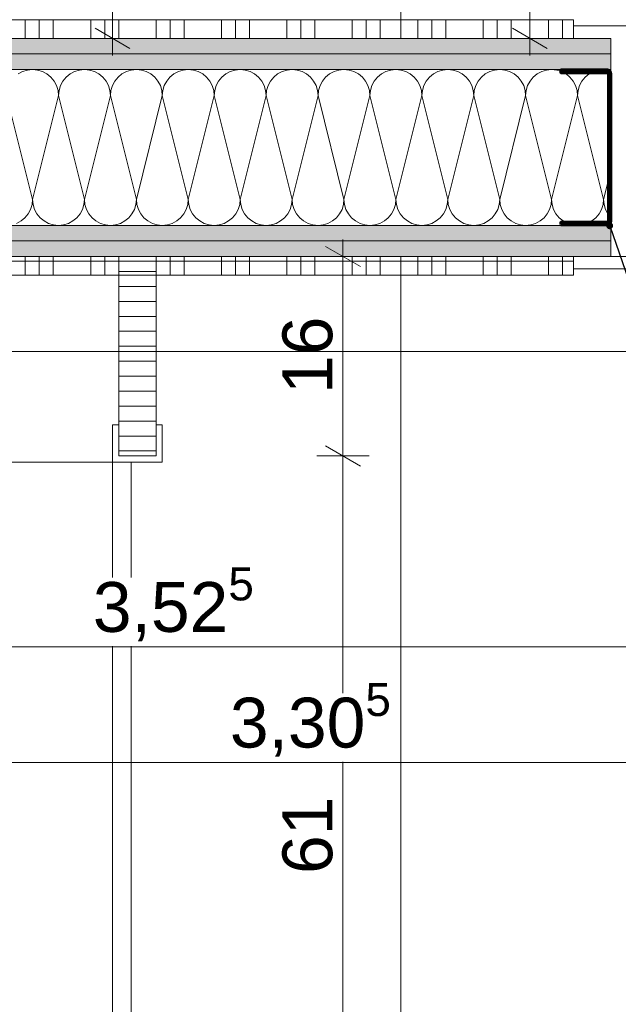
# Model space of a CAD drawing. Header units: metres. Extents: x -3.5 to 65.3, y -10.9 to 16.7.
# Tile 144 of 234: x 45.385 to 45.866, y 3.12 to 3.91. Entities that reach past the tile are written whole.
import ezdxf

# ---------------------------------------------------------------- set-up
doc = ezdxf.new("R2010")
doc.units = ezdxf.units.M
doc.header["$MEASUREMENT"] = 0
doc.linetypes.add('Strichlinie eng', pattern=[0.046, 0.03, -0.016])
doc.linetypes.add('Wipeout_Contour', pattern=[1, 0, -1])
for name, color, linetype in [('102 - Bemaßung_ Beschriftung.Detail_ Ausschnitt', 7, 'Continuous'), ('654 - Abdeckung.Wand Belag', 7, 'Continuous'), ('660 - Unterkonstruktion.Trockenbau', 7, 'Continuous'), ('Neubau_102 - Bemaßung_ Beschriftung.Detail_ Ausschnitt', 7, 'Continuous'), ('Neubau_606 - Struktur.Wand Innen Ausbau', 7, 'Continuous'), ('Neubau_650 - Abdeckung.Fußboden Aufbau', 7, 'Continuous'), ('Neubau_702 - Einrichtung.Möbel Sanitär', 7, 'Continuous')]:
    doc.layers.add(name, color=color, linetype=linetype)
doc.styles.add('ERSTELLTER_STIL_1', font='txt')
doc.dimstyles.new('ERSTELLTER_STIL__1', dxfattribs={"dimtxt": 0.04, "dimasz": 0.02128, "dimexe": 0.18, "dimexo": 0.0625, "dimgap": 0, "dimtad": 1, "dimtih": 1, "dimtoh": 1, "dimzin": 0, "dimdsep": 46, "dimtxsty": 'ERSTELLTER_STIL_1', "dimblk": 'ARROWHEAD_2', "dimblk1": 'ARROWHEAD_2', "dimblk2": 'ARROWHEAD_2', "dimcen": 0.09, "dimse1": 1, "dimse2": 1, "dimclrd": 7, "dimclre": 7, "dimclrt": 7, "dimazin": 0, "dimtfac": 1, "dimtdec": 4, "dimtmove": 0, "dimatfit": 3, "dimfxl": 1, "dimtolj": 1, "dimtzin": 0, "dimarcsym": 0})
doc.dimstyles.new('ERSTELLTER_STIL__3', dxfattribs={"dimtxt": 0.04, "dimasz": 0.02128, "dimexe": 0.18, "dimexo": 0.0625, "dimgap": 0, "dimtad": 1, "dimzin": 0, "dimdsep": 46, "dimtxsty": 'ERSTELLTER_STIL_1', "dimblk": 'ARROWHEAD_2', "dimblk1": 'ARROWHEAD_2', "dimblk2": 'ARROWHEAD_2', "dimcen": 0.09, "dimse1": 1, "dimse2": 1, "dimclrd": 7, "dimclre": 7, "dimclrt": 7, "dimazin": 0, "dimtfac": 1, "dimtdec": 4, "dimtmove": 0, "dimatfit": 3, "dimfxl": 1, "dimtolj": 1, "dimtzin": 0, "dimarcsym": 0})
doc.dimstyles.new('ERSTELLTER_STIL__5', dxfattribs={"dimtxt": 0.04, "dimasz": 0.02128, "dimexe": 0.18, "dimexo": 0.0625, "dimgap": 0, "dimtad": 1, "dimtih": 1, "dimtoh": 1, "dimzin": 0, "dimdsep": 46, "dimtxsty": 'ERSTELLTER_STIL_1', "dimblk": 'ARROWHEAD_2', "dimblk1": 'ARROWHEAD_2', "dimblk2": 'ARROWHEAD_2', "dimcen": 0.09, "dimclrd": 7, "dimclre": 7, "dimclrt": 7, "dimazin": 0, "dimtfac": 1, "dimtdec": 4, "dimtmove": 0, "dimatfit": 3, "dimfxl": 1, "dimtolj": 1, "dimtzin": 0, "dimarcsym": 0})
doc.dimstyles.new('ERSTELLTER_STIL__7', dxfattribs={"dimtxt": 0.18, "dimasz": 0.010944, "dimexe": 0.18, "dimexo": 0.0625, "dimgap": 0, "dimtad": 0, "dimtih": 1, "dimtoh": 1, "dimdec": 4, "dimzin": 0, "dimdsep": 46, "dimcen": 0.09, "dimadec": 0, "dimazin": 0, "dimtfac": 1, "dimtdec": 4, "dimtmove": 0, "dimatfit": 3, "dimldrblk": 'ARROWHEAD_11', "dimfxl": 1, "dimtolj": 1, "dimtzin": 0, "dimarcsym": 0})
pattern_1 = [(45, (0, 0), (-0.0070710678, 0.0070710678), [0, -0.01])]

# ---------------------------------------------------------------- blocks, each defined once
blk = doc.blocks.new('*X1')
at = {"layer": 'Neubau_606 - Struktur.Wand Innen Ausbau', "color": 7, "linetype": 'Continuous', "lineweight": 5}
for p, q in [((45.38786, 3.86841), (45.38426, 3.86649)), ((45.39177, 3.8696), (45.38786, 3.86841)), ((45.39584, 3.87), (45.39177, 3.8696)), ((45.3999, 3.8696), (45.39584, 3.87)), ((45.40381, 3.86841), (45.3999, 3.8696)), ((45.40741, 3.86649), (45.40381, 3.86841)), ((45.41057, 3.8639), (45.40741, 3.86649)), ((45.41316, 3.86074), (45.41057, 3.8639)), ((45.42277, 3.8639), (45.42018, 3.86074)), ((45.42593, 3.86649), (45.42277, 3.8639)), ((45.42953, 3.86841), (45.42593, 3.86649)), ((45.43344, 3.8696), (45.42953, 3.86841)), ((45.4375, 3.87), (45.43344, 3.8696)), ((45.44157, 3.8696), (45.4375, 3.87)), ((45.44547, 3.86841), (45.44157, 3.8696)), ((45.44908, 3.86649), (45.44547, 3.86841)), ((45.45223, 3.8639), (45.44908, 3.86649)), ((45.45482, 3.86074), (45.45223, 3.8639)), ((45.46444, 3.8639), (45.46185, 3.86074)), ((45.46759, 3.86649), (45.46444, 3.8639)), ((45.4712, 3.86841), (45.46759, 3.86649)), ((45.4751, 3.8696), (45.4712, 3.86841)), ((45.47917, 3.87), (45.4751, 3.8696)), ((45.48323, 3.8696), (45.47917, 3.87)), ((45.48714, 3.86841), (45.48323, 3.8696)), ((45.49074, 3.86649), (45.48714, 3.86841)), ((45.4939, 3.8639), (45.49074, 3.86649)), ((45.49649, 3.86074), (45.4939, 3.8639)), ((45.5061, 3.8639), (45.50351, 3.86074)), ((45.50926, 3.86649), (45.5061, 3.8639)), ((45.51286, 3.86841), (45.50926, 3.86649)), ((45.51677, 3.8696), (45.51286, 3.86841)), ((45.52084, 3.87), (45.51677, 3.8696)), ((45.5249, 3.8696), (45.52084, 3.87)), ((45.52881, 3.86841), (45.5249, 3.8696)), ((45.53241, 3.86649), (45.52881, 3.86841)), ((45.53557, 3.8639), (45.53241, 3.86649)), ((45.53816, 3.86074), (45.53557, 3.8639)), ((45.54777, 3.8639), (45.54518, 3.86074)), ((45.55093, 3.86649), (45.54777, 3.8639)), ((45.55453, 3.86841), (45.55093, 3.86649)), ((45.55844, 3.8696), (45.55453, 3.86841)), ((45.5625, 3.87), (45.55844, 3.8696)), ((45.56657, 3.8696), (45.5625, 3.87)), ((45.57047, 3.86841), (45.56657, 3.8696)), ((45.57408, 3.86649), (45.57047, 3.86841)), ((45.57723, 3.8639), (45.57408, 3.86649)), ((45.57982, 3.86074), (45.57723, 3.8639)), ((45.58944, 3.8639), (45.58685, 3.86074)), ((45.59259, 3.86649), (45.58944, 3.8639)), ((45.5962, 3.86841), (45.59259, 3.86649)), ((45.6001, 3.8696), (45.5962, 3.86841)), ((45.60417, 3.87), (45.6001, 3.8696)), ((45.60823, 3.8696), (45.60417, 3.87)), ((45.61214, 3.86841), (45.60823, 3.8696)), ((45.61574, 3.86649), (45.61214, 3.86841)), ((45.6189, 3.8639), (45.61574, 3.86649)), ((45.62149, 3.86074), (45.6189, 3.8639)), ((45.6311, 3.8639), (45.62851, 3.86074)), ((45.63426, 3.86649), (45.6311, 3.8639)), ((45.63786, 3.86841), (45.63426, 3.86649)), ((45.64177, 3.8696), (45.63786, 3.86841)), ((45.64584, 3.87), (45.64177, 3.8696)), ((45.6499, 3.8696), (45.64584, 3.87)), ((45.65381, 3.86841), (45.6499, 3.8696)), ((45.65741, 3.86649), (45.65381, 3.86841)), ((45.66057, 3.8639), (45.65741, 3.86649)), ((45.66316, 3.86074), (45.66057, 3.8639)), ((45.67277, 3.8639), (45.67018, 3.86074)), ((45.67593, 3.86649), (45.67277, 3.8639)), ((45.67953, 3.86841), (45.67593, 3.86649)), ((45.68344, 3.8696), (45.67953, 3.86841)), ((45.6875, 3.87), (45.68344, 3.8696)), ((45.69157, 3.8696), (45.6875, 3.87)), ((45.69547, 3.86841), (45.69157, 3.8696)), ((45.69908, 3.86649), (45.69547, 3.86841)), ((45.70223, 3.8639), (45.69908, 3.86649)), ((45.70482, 3.86074), (45.70223, 3.8639)), ((45.71444, 3.8639), (45.71185, 3.86074)), ((45.71759, 3.86649), (45.71444, 3.8639)), ((45.7212, 3.86841), (45.71759, 3.86649)), ((45.7251, 3.8696), (45.7212, 3.86841)), ((45.72917, 3.87), (45.7251, 3.8696)), ((45.73323, 3.8696), (45.72917, 3.87)), ((45.73714, 3.86841), (45.73323, 3.8696)), ((45.74074, 3.86649), (45.73714, 3.86841)), ((45.7439, 3.8639), (45.74074, 3.86649)), ((45.74649, 3.86074), (45.7439, 3.8639)), ((45.7561, 3.8639), (45.75351, 3.86074)), ((45.75926, 3.86649), (45.7561, 3.8639)), ((45.76286, 3.86841), (45.75926, 3.86649)), ((45.76677, 3.8696), (45.76286, 3.86841)), ((45.77084, 3.87), (45.76677, 3.8696)), ((45.7749, 3.8696), (45.77084, 3.87)), ((45.77881, 3.86841), (45.7749, 3.8696)), ((45.78241, 3.86649), (45.77881, 3.86841)), ((45.78557, 3.8639), (45.78241, 3.86649)), ((45.78816, 3.86074), (45.78557, 3.8639)), ((45.79777, 3.8639), (45.79518, 3.86074)), ((45.80093, 3.86649), (45.79777, 3.8639)), ((45.80453, 3.86841), (45.80093, 3.86649)), ((45.80844, 3.8696), (45.80453, 3.86841)), ((45.8125, 3.87), (45.80844, 3.8696)), ((45.81657, 3.8696), (45.8125, 3.87)), ((45.82047, 3.86841), (45.81657, 3.8696)), ((45.82408, 3.86649), (45.82047, 3.86841)), ((45.82723, 3.8639), (45.82408, 3.86649)), ((45.82982, 3.86074), (45.82723, 3.8639)), ((45.83944, 3.8639), (45.83685, 3.86074)), ((45.84259, 3.86649), (45.83944, 3.8639)), ((45.8462, 3.86841), (45.84259, 3.86649)), ((45.8501, 3.8696), (45.8462, 3.86841)), ((45.85417, 3.87), (45.8501, 3.8696)), ((45.85823, 3.8696), (45.85417, 3.87)), ((45.85999, 3.86906), (45.85823, 3.8696)), ((45.41508, 3.85714), (45.41316, 3.86074)), ((45.41627, 3.85323), (45.41508, 3.85714)), ((45.41825, 3.85714), (45.41707, 3.85323)), ((45.42018, 3.86074), (45.41825, 3.85714)), ((45.45675, 3.85714), (45.45482, 3.86074)), ((45.45794, 3.85323), (45.45675, 3.85714)), ((45.45992, 3.85714), (45.45874, 3.85323)), ((45.46185, 3.86074), (45.45992, 3.85714)), ((45.49842, 3.85714), (45.49649, 3.86074)), ((45.4996, 3.85323), (45.49842, 3.85714)), ((45.50159, 3.85714), (45.5004, 3.85323)), ((45.50351, 3.86074), (45.50159, 3.85714)), ((45.54008, 3.85714), (45.53816, 3.86074)), ((45.54127, 3.85323), (45.54008, 3.85714)), ((45.54325, 3.85714), (45.54207, 3.85323)), ((45.54518, 3.86074), (45.54325, 3.85714)), ((45.58175, 3.85714), (45.57982, 3.86074)), ((45.58294, 3.85323), (45.58175, 3.85714)), ((45.58492, 3.85714), (45.58374, 3.85323)), ((45.58685, 3.86074), (45.58492, 3.85714)), ((45.62342, 3.85714), (45.62149, 3.86074)), ((45.6246, 3.85323), (45.62342, 3.85714)), ((45.62659, 3.85714), (45.6254, 3.85323)), ((45.62851, 3.86074), (45.62659, 3.85714)), ((45.66508, 3.85714), (45.66316, 3.86074)), ((45.66627, 3.85323), (45.66508, 3.85714)), ((45.66825, 3.85714), (45.66707, 3.85323)), ((45.67018, 3.86074), (45.66825, 3.85714)), ((45.70675, 3.85714), (45.70482, 3.86074)), ((45.70794, 3.85323), (45.70675, 3.85714)), ((45.70992, 3.85714), (45.70874, 3.85323)), ((45.71185, 3.86074), (45.70992, 3.85714)), ((45.74842, 3.85714), (45.74649, 3.86074)), ((45.7496, 3.85323), (45.74842, 3.85714)), ((45.75159, 3.85714), (45.7504, 3.85323)), ((45.75351, 3.86074), (45.75159, 3.85714)), ((45.79008, 3.85714), (45.78816, 3.86074)), ((45.79127, 3.85323), (45.79008, 3.85714)), ((45.79325, 3.85714), (45.79207, 3.85323)), ((45.79518, 3.86074), (45.79325, 3.85714)), ((45.83175, 3.85714), (45.82982, 3.86074)), ((45.83294, 3.85323), (45.83175, 3.85714)), ((45.83492, 3.85714), (45.83374, 3.85323)), ((45.83685, 3.86074), (45.83492, 3.85714)), ((45.375, 3.84916), (45.39584, 3.76583)), ((45.41667, 3.84916), (45.39584, 3.76583)), ((45.41667, 3.84916), (45.41627, 3.85323)), ((45.41707, 3.85323), (45.41667, 3.84916)), ((45.41667, 3.84916), (45.4375, 3.76583)), ((45.45834, 3.84916), (45.4375, 3.76583)), ((45.45834, 3.84916), (45.45794, 3.85323)), ((45.45874, 3.85323), (45.45834, 3.84916)), ((45.45834, 3.84916), (45.47917, 3.76583)), ((45.5, 3.84916), (45.47917, 3.76583)), ((45.5, 3.84916), (45.4996, 3.85323)), ((45.5004, 3.85323), (45.5, 3.84916)), ((45.5, 3.84916), (45.52084, 3.76583)), ((45.54167, 3.84916), (45.52084, 3.76583)), ((45.54167, 3.84916), (45.54127, 3.85323)), ((45.54207, 3.85323), (45.54167, 3.84916)), ((45.54167, 3.84916), (45.5625, 3.76583)), ((45.58334, 3.84916), (45.5625, 3.76583)), ((45.58334, 3.84916), (45.58294, 3.85323)), ((45.58374, 3.85323), (45.58334, 3.84916)), ((45.58334, 3.84916), (45.60417, 3.76583)), ((45.625, 3.84916), (45.60417, 3.76583)), ((45.625, 3.84916), (45.6246, 3.85323)), ((45.6254, 3.85323), (45.625, 3.84916)), ((45.625, 3.84916), (45.64584, 3.76583)), ((45.66667, 3.84916), (45.64584, 3.76583)), ((45.66667, 3.84916), (45.66627, 3.85323)), ((45.66707, 3.85323), (45.66667, 3.84916)), ((45.66667, 3.84916), (45.6875, 3.76583)), ((45.70834, 3.84916), (45.6875, 3.76583)), ((45.70834, 3.84916), (45.70794, 3.85323)), ((45.70874, 3.85323), (45.70834, 3.84916)), ((45.70834, 3.84916), (45.72917, 3.76583)), ((45.75, 3.84916), (45.72917, 3.76583)), ((45.75, 3.84916), (45.7496, 3.85323)), ((45.7504, 3.85323), (45.75, 3.84916)), ((45.75, 3.84916), (45.77084, 3.76583)), ((45.79167, 3.84916), (45.77084, 3.76583)), ((45.79167, 3.84916), (45.79127, 3.85323)), ((45.79207, 3.85323), (45.79167, 3.84916)), ((45.79167, 3.84916), (45.8125, 3.76583)), ((45.83334, 3.84916), (45.8125, 3.76583)), ((45.83334, 3.84916), (45.83294, 3.85323)), ((45.83374, 3.85323), (45.83334, 3.84916)), ((45.83334, 3.84916), (45.85417, 3.76583)), ((45.85999, 3.78911), (45.85417, 3.76583)), ((45.39425, 3.75786), (45.39544, 3.76177)), ((45.39544, 3.76177), (45.39584, 3.76583)), ((45.39584, 3.76583), (45.39624, 3.76177)), ((45.39624, 3.76177), (45.39742, 3.75786)), ((45.43592, 3.75786), (45.4371, 3.76177)), ((45.4371, 3.76177), (45.4375, 3.76583)), ((45.4375, 3.76583), (45.4379, 3.76177)), ((45.4379, 3.76177), (45.43909, 3.75786)), ((45.47758, 3.75786), (45.47877, 3.76177)), ((45.47877, 3.76177), (45.47917, 3.76583)), ((45.47917, 3.76583), (45.47957, 3.76177)), ((45.47957, 3.76177), (45.48075, 3.75786)), ((45.51925, 3.75786), (45.52044, 3.76177)), ((45.52044, 3.76177), (45.52084, 3.76583)), ((45.52084, 3.76583), (45.52124, 3.76177)), ((45.52124, 3.76177), (45.52242, 3.75786)), ((45.56092, 3.75786), (45.5621, 3.76177)), ((45.5621, 3.76177), (45.5625, 3.76583)), ((45.5625, 3.76583), (45.5629, 3.76177)), ((45.5629, 3.76177), (45.56409, 3.75786)), ((45.60258, 3.75786), (45.60377, 3.76177)), ((45.60377, 3.76177), (45.60417, 3.76583)), ((45.60417, 3.76583), (45.60457, 3.76177)), ((45.60457, 3.76177), (45.60575, 3.75786)), ((45.64425, 3.75786), (45.64544, 3.76177)), ((45.64544, 3.76177), (45.64584, 3.76583)), ((45.64584, 3.76583), (45.64624, 3.76177)), ((45.64624, 3.76177), (45.64742, 3.75786)), ((45.68592, 3.75786), (45.6871, 3.76177)), ((45.6871, 3.76177), (45.6875, 3.76583)), ((45.6875, 3.76583), (45.6879, 3.76177)), ((45.6879, 3.76177), (45.68909, 3.75786)), ((45.72758, 3.75786), (45.72877, 3.76177)), ((45.72877, 3.76177), (45.72917, 3.76583)), ((45.72917, 3.76583), (45.72957, 3.76177)), ((45.72957, 3.76177), (45.73075, 3.75786)), ((45.76925, 3.75786), (45.77044, 3.76177)), ((45.77044, 3.76177), (45.77084, 3.76583)), ((45.77084, 3.76583), (45.77124, 3.76177)), ((45.77124, 3.76177), (45.77242, 3.75786)), ((45.81092, 3.75786), (45.8121, 3.76177)), ((45.8121, 3.76177), (45.8125, 3.76583)), ((45.8125, 3.76583), (45.8129, 3.76177)), ((45.8129, 3.76177), (45.81409, 3.75786)), ((45.85258, 3.75786), (45.85377, 3.76177)), ((45.85377, 3.76177), (45.85417, 3.76583)), ((45.85417, 3.76583), (45.85457, 3.76177)), ((45.85457, 3.76177), (45.85575, 3.75786)), ((45.38973, 3.7511), (45.39232, 3.75426)), ((45.39232, 3.75426), (45.39425, 3.75786)), ((45.39742, 3.75786), (45.39935, 3.75426)), ((45.39935, 3.75426), (45.40194, 3.7511)), ((45.4314, 3.7511), (45.43399, 3.75426)), ((45.43399, 3.75426), (45.43592, 3.75786)), ((45.43909, 3.75786), (45.44101, 3.75426)), ((45.44101, 3.75426), (45.4436, 3.7511)), ((45.47307, 3.7511), (45.47566, 3.75426)), ((45.47566, 3.75426), (45.47758, 3.75786)), ((45.48075, 3.75786), (45.48268, 3.75426)), ((45.48268, 3.75426), (45.48527, 3.7511)), ((45.51473, 3.7511), (45.51732, 3.75426)), ((45.51732, 3.75426), (45.51925, 3.75786)), ((45.52242, 3.75786), (45.52435, 3.75426)), ((45.52435, 3.75426), (45.52694, 3.7511)), ((45.5564, 3.7511), (45.55899, 3.75426)), ((45.55899, 3.75426), (45.56092, 3.75786)), ((45.56409, 3.75786), (45.56601, 3.75426)), ((45.56601, 3.75426), (45.5686, 3.7511)), ((45.59807, 3.7511), (45.60066, 3.75426)), ((45.60066, 3.75426), (45.60258, 3.75786)), ((45.60575, 3.75786), (45.60768, 3.75426)), ((45.60768, 3.75426), (45.61027, 3.7511)), ((45.63973, 3.7511), (45.64232, 3.75426)), ((45.64232, 3.75426), (45.64425, 3.75786)), ((45.64742, 3.75786), (45.64935, 3.75426)), ((45.64935, 3.75426), (45.65194, 3.7511)), ((45.6814, 3.7511), (45.68399, 3.75426)), ((45.68399, 3.75426), (45.68592, 3.75786)), ((45.68909, 3.75786), (45.69101, 3.75426)), ((45.69101, 3.75426), (45.6936, 3.7511)), ((45.72307, 3.7511), (45.72566, 3.75426)), ((45.72566, 3.75426), (45.72758, 3.75786)), ((45.73075, 3.75786), (45.73268, 3.75426)), ((45.73268, 3.75426), (45.73527, 3.7511)), ((45.76473, 3.7511), (45.76732, 3.75426)), ((45.76732, 3.75426), (45.76925, 3.75786)), ((45.77242, 3.75786), (45.77435, 3.75426)), ((45.77435, 3.75426), (45.77694, 3.7511)), ((45.8064, 3.7511), (45.80899, 3.75426)), ((45.80899, 3.75426), (45.81092, 3.75786)), ((45.81409, 3.75786), (45.81601, 3.75426)), ((45.81601, 3.75426), (45.8186, 3.7511)), ((45.84807, 3.7511), (45.85066, 3.75426)), ((45.85066, 3.75426), (45.85258, 3.75786)), ((45.85575, 3.75786), (45.85768, 3.75426)), ((45.85768, 3.75426), (45.85999, 3.75144)), ((45.38297, 3.74658), (45.38658, 3.74851)), ((45.38658, 3.74851), (45.38973, 3.7511)), ((45.40194, 3.7511), (45.40509, 3.74851)), ((45.40509, 3.74851), (45.4087, 3.74658)), ((45.4087, 3.74658), (45.4126, 3.7454)), ((45.4126, 3.7454), (45.41667, 3.745)), ((45.41667, 3.745), (45.42073, 3.7454)), ((45.42073, 3.7454), (45.42464, 3.74658)), ((45.42464, 3.74658), (45.42824, 3.74851)), ((45.42824, 3.74851), (45.4314, 3.7511)), ((45.4436, 3.7511), (45.44676, 3.74851)), ((45.44676, 3.74851), (45.45036, 3.74658)), ((45.45036, 3.74658), (45.45427, 3.7454)), ((45.45427, 3.7454), (45.45834, 3.745)), ((45.45834, 3.745), (45.4624, 3.7454)), ((45.4624, 3.7454), (45.46631, 3.74658)), ((45.46631, 3.74658), (45.46991, 3.74851)), ((45.46991, 3.74851), (45.47307, 3.7511)), ((45.48527, 3.7511), (45.48843, 3.74851)), ((45.48843, 3.74851), (45.49203, 3.74658)), ((45.49203, 3.74658), (45.49594, 3.7454)), ((45.49594, 3.7454), (45.5, 3.745)), ((45.5, 3.745), (45.50407, 3.7454)), ((45.50407, 3.7454), (45.50797, 3.74658)), ((45.50797, 3.74658), (45.51158, 3.74851)), ((45.51158, 3.74851), (45.51473, 3.7511)), ((45.52694, 3.7511), (45.53009, 3.74851)), ((45.53009, 3.74851), (45.5337, 3.74658)), ((45.5337, 3.74658), (45.5376, 3.7454)), ((45.5376, 3.7454), (45.54167, 3.745)), ((45.54167, 3.745), (45.54573, 3.7454)), ((45.54573, 3.7454), (45.54964, 3.74658)), ((45.54964, 3.74658), (45.55324, 3.74851)), ((45.55324, 3.74851), (45.5564, 3.7511)), ((45.5686, 3.7511), (45.57176, 3.74851)), ((45.57176, 3.74851), (45.57536, 3.74658)), ((45.57536, 3.74658), (45.57927, 3.7454)), ((45.57927, 3.7454), (45.58334, 3.745)), ((45.58334, 3.745), (45.5874, 3.7454)), ((45.5874, 3.7454), (45.59131, 3.74658)), ((45.59131, 3.74658), (45.59491, 3.74851)), ((45.59491, 3.74851), (45.59807, 3.7511)), ((45.61027, 3.7511), (45.61343, 3.74851)), ((45.61343, 3.74851), (45.61703, 3.74658)), ((45.61703, 3.74658), (45.62094, 3.7454)), ((45.62094, 3.7454), (45.625, 3.745)), ((45.625, 3.745), (45.62907, 3.7454)), ((45.62907, 3.7454), (45.63297, 3.74658)), ((45.63297, 3.74658), (45.63658, 3.74851)), ((45.63658, 3.74851), (45.63973, 3.7511)), ((45.65194, 3.7511), (45.65509, 3.74851)), ((45.65509, 3.74851), (45.6587, 3.74658)), ((45.6587, 3.74658), (45.6626, 3.7454)), ((45.6626, 3.7454), (45.66667, 3.745)), ((45.66667, 3.745), (45.67073, 3.7454)), ((45.67073, 3.7454), (45.67464, 3.74658)), ((45.67464, 3.74658), (45.67824, 3.74851)), ((45.67824, 3.74851), (45.6814, 3.7511)), ((45.6936, 3.7511), (45.69676, 3.74851)), ((45.69676, 3.74851), (45.70036, 3.74658)), ((45.70036, 3.74658), (45.70427, 3.7454)), ((45.70427, 3.7454), (45.70834, 3.745)), ((45.70834, 3.745), (45.7124, 3.7454)), ((45.7124, 3.7454), (45.71631, 3.74658)), ((45.71631, 3.74658), (45.71991, 3.74851)), ((45.71991, 3.74851), (45.72307, 3.7511)), ((45.73527, 3.7511), (45.73843, 3.74851)), ((45.73843, 3.74851), (45.74203, 3.74658)), ((45.74203, 3.74658), (45.74594, 3.7454)), ((45.74594, 3.7454), (45.75, 3.745)), ((45.75, 3.745), (45.75407, 3.7454)), ((45.75407, 3.7454), (45.75797, 3.74658)), ((45.75797, 3.74658), (45.76158, 3.74851)), ((45.76158, 3.74851), (45.76473, 3.7511)), ((45.77694, 3.7511), (45.78009, 3.74851)), ((45.78009, 3.74851), (45.7837, 3.74658)), ((45.7837, 3.74658), (45.7876, 3.7454)), ((45.7876, 3.7454), (45.79167, 3.745)), ((45.79167, 3.745), (45.79573, 3.7454)), ((45.79573, 3.7454), (45.79964, 3.74658)), ((45.79964, 3.74658), (45.80324, 3.74851)), ((45.80324, 3.74851), (45.8064, 3.7511)), ((45.8186, 3.7511), (45.82176, 3.74851)), ((45.82176, 3.74851), (45.82536, 3.74658)), ((45.82536, 3.74658), (45.82927, 3.7454)), ((45.82927, 3.7454), (45.83334, 3.745)), ((45.83334, 3.745), (45.8374, 3.7454)), ((45.8374, 3.7454), (45.84131, 3.74658)), ((45.84131, 3.74658), (45.84491, 3.74851)), ((45.84491, 3.74851), (45.84807, 3.7511))]:
    blk.add_line(p, q, dxfattribs=at)
blk = doc.blocks.new('*X117')
at = {"layer": '654 - Abdeckung.Wand Belag', "color": 7, "linetype": 'Continuous', "lineweight": 5}
for p, q in [((45.36, 3.71625), (45.4125, 3.71625)), ((45.39, 3.72), (45.39, 3.705)), ((45.40125, 3.72), (45.40125, 3.705)), ((45.4125, 3.72), (45.4125, 3.705)), ((45.4125, 3.71625), (45.465, 3.71625)), ((45.4425, 3.72), (45.4425, 3.705)), ((45.45375, 3.72), (45.45375, 3.705)), ((45.465, 3.72), (45.465, 3.705)), ((45.465, 3.71625), (45.5175, 3.71625)), ((45.495, 3.72), (45.495, 3.705)), ((45.50625, 3.72), (45.50625, 3.705)), ((45.5175, 3.72), (45.5175, 3.705)), ((45.5175, 3.71625), (45.57, 3.71625)), ((45.5475, 3.72), (45.5475, 3.705)), ((45.55875, 3.72), (45.55875, 3.705)), ((45.57, 3.72), (45.57, 3.705)), ((45.57, 3.71625), (45.6225, 3.71625)), ((45.6, 3.72), (45.6, 3.705)), ((45.61125, 3.72), (45.61125, 3.705)), ((45.6225, 3.72), (45.6225, 3.705)), ((45.6225, 3.71625), (45.675, 3.71625)), ((45.6525, 3.72), (45.6525, 3.705)), ((45.66375, 3.72), (45.66375, 3.705)), ((45.675, 3.72), (45.675, 3.705)), ((45.675, 3.71625), (45.7275, 3.71625)), ((45.705, 3.72), (45.705, 3.705)), ((45.71625, 3.72), (45.71625, 3.705)), ((45.7275, 3.72), (45.7275, 3.705)), ((45.7275, 3.71625), (45.78, 3.71625)), ((45.7575, 3.72), (45.7575, 3.705)), ((45.76875, 3.72), (45.76875, 3.705)), ((45.78, 3.72), (45.78, 3.705)), ((45.78, 3.71625), (45.82999, 3.71625)), ((45.81, 3.72), (45.81, 3.705)), ((45.82125, 3.72), (45.82125, 3.705)), ((45.36, 3.705), (45.4125, 3.705)), ((45.4125, 3.705), (45.465, 3.705)), ((45.465, 3.705), (45.5175, 3.705)), ((45.5175, 3.705), (45.57, 3.705)), ((45.57, 3.705), (45.6225, 3.705)), ((45.6225, 3.705), (45.675, 3.705)), ((45.675, 3.705), (45.7275, 3.705)), ((45.7275, 3.705), (45.78, 3.705)), ((45.78, 3.705), (45.82999, 3.705))]:
    blk.add_line(p, q, dxfattribs=at)
blk = doc.blocks.new('*X130')
at = {"layer": '654 - Abdeckung.Wand Belag', "color": 7, "linetype": 'Continuous', "lineweight": 5}
for p, q in [((45.39, 3.91), (45.39, 3.895)), ((45.40125, 3.91), (45.40125, 3.895)), ((45.4125, 3.91), (45.4125, 3.895)), ((45.4425, 3.91), (45.4425, 3.895)), ((45.45375, 3.91), (45.45375, 3.895)), ((45.465, 3.91), (45.465, 3.895)), ((45.495, 3.91), (45.495, 3.895)), ((45.50625, 3.91), (45.50625, 3.895)), ((45.5175, 3.91), (45.5175, 3.895)), ((45.5475, 3.91), (45.5475, 3.895)), ((45.55875, 3.91), (45.55875, 3.895)), ((45.57, 3.91), (45.57, 3.895)), ((45.6, 3.91), (45.6, 3.895)), ((45.61125, 3.91), (45.61125, 3.895)), ((45.6225, 3.91), (45.6225, 3.895)), ((45.6525, 3.91), (45.6525, 3.895)), ((45.66375, 3.91), (45.66375, 3.895)), ((45.675, 3.91), (45.675, 3.895)), ((45.705, 3.91), (45.705, 3.895)), ((45.71625, 3.91), (45.71625, 3.895)), ((45.7275, 3.91), (45.7275, 3.895)), ((45.7575, 3.91), (45.7575, 3.895)), ((45.76875, 3.91), (45.76875, 3.895)), ((45.78, 3.91), (45.78, 3.895)), ((45.81, 3.91), (45.81, 3.895)), ((45.82125, 3.91), (45.82125, 3.895))]:
    blk.add_line(p, q, dxfattribs=at)
blk = doc.blocks.new('*D206')
at = {"layer": '102 - Bemaßung_ Beschriftung.Detail_ Ausschnitt', "color": 7, "linetype": 'Continuous', "lineweight": 5}
for p, q in [((45.85999, 4.064), (45.85999, 4.106)), ((46.74499, 4.064), (46.74499, 4.106)), ((45.86807, 4.099), (45.8519, 4.071)), ((46.75307, 4.099), (46.7369, 4.071)), ((45.8463, 4.085), (45.85999, 4.085)), ((45.85999, 4.085), (46.74499, 4.085))]:
    blk.add_line(p, q, dxfattribs=at)
at = {"layer": '102 - Bemaßung_ Beschriftung.Detail_ Ausschnitt', "color": 7, "lineweight": 5, "char_height": 0.04, "attachment_point": 7, "style": 'ERSTELLTER_STIL_1'}
for s, insert in [('\\A1;{\\pql;\\fArial|b0|i0|c0|p38;88\\fArial|b0|i0|c0|p38;\\A1{\\H.66x;\\S5^  ;}}', (46.26212, 4.09234)), ('\\A1;{\\pql;\\fArial|b0|i0|c0|p38;2,13\\fArial|b0|i0|c0|p38;\\A1{\\H.66x;\\S5^  ;}}', (46.23926, 4.02923))]:
    blk.add_mtext(s, dxfattribs=dict(at, insert=insert))
blk = doc.blocks.new('ARROWHEAD_2')
at = {"color": 0, "linetype": 'Continuous', "lineweight": 0}
for p, q in [((-0.378, -0.655), (0.378, 0.655)), ((0, 0), (-1, 0))]:
    blk.add_line(p, q, dxfattribs=at)
blk = doc.blocks.new('*D310')
at = {"layer": '102 - Bemaßung_ Beschriftung.Detail_ Ausschnitt', "color": 7, "linetype": 'Continuous', "lineweight": 5}
for p, q in [((45.63099, 3.56807), (45.65899, 3.5519)), ((45.66599, 3.55999), (45.62399, 3.55999)), ((45.64499, 2.94999), (45.64499, 3.55999)), ((45.63099, 2.95807), (45.65899, 2.9419)), ((45.66599, 2.94999), (45.62399, 2.94999))]:
    blk.add_line(p, q, dxfattribs=at)
at = {"layer": '102 - Bemaßung_ Beschriftung.Detail_ Ausschnitt', "color": 7, "lineweight": 5, "insert": (45.63699, 3.22463), "char_height": 0.04, "attachment_point": 7, "rotation": 90, "style": 'ERSTELLTER_STIL_1'}
blk.add_mtext('\\A1;{\\pql;\\fArial|b0|i0|c0|p38;61}', dxfattribs=at)
blk = doc.blocks.new('*D311')
at = {"layer": '102 - Bemaßung_ Beschriftung.Detail_ Ausschnitt', "color": 7, "linetype": 'Continuous', "lineweight": 5}
for p, q in [((45.64499, 3.71999), (45.64499, 3.73368)), ((45.65899, 3.71191), (45.63099, 3.72808)), ((45.66599, 3.71999), (45.62399, 3.71999)), ((45.64499, 3.55999), (45.64499, 3.71999)), ((45.63099, 3.56807), (45.65899, 3.5519)), ((45.66599, 3.55999), (45.62399, 3.55999))]:
    blk.add_line(p, q, dxfattribs=at)
at = {"layer": '102 - Bemaßung_ Beschriftung.Detail_ Ausschnitt', "color": 7, "lineweight": 5, "insert": (45.63699, 3.60964), "char_height": 0.04, "attachment_point": 7, "rotation": 90, "style": 'ERSTELLTER_STIL_1'}
blk.add_mtext('\\A1;{\\pql;\\fArial|b0|i0|c0|p38;16}', dxfattribs=at)
blk = doc.blocks.new('*D312')
at = {"layer": '102 - Bemaßung_ Beschriftung.Detail_ Ausschnitt', "color": 7, "linetype": 'Continuous', "lineweight": 5}
for p, q in [((45.474, 5.75192), (45.446, 5.76808)), ((45.46, 5.76), (45.46, 5.77369)), ((45.481, 5.76), (45.439, 5.76)), ((45.46, 3.895), (45.46, 5.76)), ((45.446, 3.90308), (45.474, 3.88691)), ((45.481, 3.895), (45.439, 3.895)), ((45.46, 3.88131), (45.46, 3.895))]:
    blk.add_line(p, q, dxfattribs=at)
at = {"layer": '102 - Bemaßung_ Beschriftung.Detail_ Ausschnitt', "color": 7, "lineweight": 5, "insert": (45.45976, 4.76427), "char_height": 0.04, "attachment_point": 7, "rotation": 90, "style": 'ERSTELLTER_STIL_1'}
blk.add_mtext('\\A1;{\\pql;\\fArial|b0|i0|c0|p38;1,86\\fArial|b0|i0|c0|p38;\\A1{\\H.66x;\\S5^  ;}}', dxfattribs=at)
blk = doc.blocks.new('*D385')
at = {"layer": '102 - Bemaßung_ Beschriftung.Detail_ Ausschnitt', "color": 7, "linetype": 'Continuous', "lineweight": 5}
for p, q in [((45.79502, 4.2455), (45.79502, 4.25919)), ((45.80902, 4.23742), (45.78102, 4.25359)), ((45.81602, 4.2455), (45.77402, 4.2455)), ((45.79502, 3.895), (45.79502, 4.2455)), ((45.78102, 3.90308), (45.80902, 3.88691)), ((45.81602, 3.895), (45.77402, 3.895)), ((45.79502, 3.88131), (45.79502, 3.895))]:
    blk.add_line(p, q, dxfattribs=at)
at = {"layer": '102 - Bemaßung_ Beschriftung.Detail_ Ausschnitt', "color": 7, "lineweight": 5, "insert": (45.78771, 4.01986), "char_height": 0.04, "attachment_point": 7, "rotation": 90, "style": 'ERSTELLTER_STIL_1'}
blk.add_mtext('\\A1;{\\pql;\\fArial|b0|i0|c0|p38;35\\fArial|b0|i0|c0|p38;\\A1{\\H.66x;\\S05^  ;}}', dxfattribs=at)
blk = doc.blocks.new('*D421')
at = {"layer": '102 - Bemaßung_ Beschriftung.Detail_ Ausschnitt', "color": 7, "linetype": 'Continuous', "lineweight": 5}
for p, q in [((43.74499, 3.38594), (43.74499, 3.89)), ((43.75307, 3.42094), (43.73691, 3.39294)), ((47.27806, 3.42094), (47.26189, 3.39294)), ((47.26997, 3.38594), (47.26997, 3.42794)), ((43.74499, 3.40694), (47.26997, 3.40694))]:
    blk.add_line(p, q, dxfattribs=at)
at = {"color": 254, "linetype": 'Wipeout_Contour', "lineweight": 0, "ltscale": 182.558403}
blk.add_wipeout([(45.43675, 3.40744), (45.57821, 3.40744), (45.57821, 3.46244), (45.43675, 3.46244)], dxfattribs=at).dxf.layer = '102 - Bemaßung_ Beschriftung.Detail_ Ausschnitt'
at = {"layer": '102 - Bemaßung_ Beschriftung.Detail_ Ausschnitt', "color": 7, "lineweight": 5, "insert": (45.44425, 3.40718), "char_height": 0.04, "attachment_point": 7, "style": 'ERSTELLTER_STIL_1'}
blk.add_mtext('\\A1;{\\pql;\\fArial|b0|i0|c0|p38;3,52\\fArial|b0|i0|c0|p38;\\A1{\\H.66x;\\S5^  ;}}', dxfattribs=at)
blk = doc.blocks.new('*D426')
at = {"layer": '102 - Bemaßung_ Beschriftung.Detail_ Ausschnitt', "color": 7, "linetype": 'Continuous', "lineweight": 5}
for p, q in [((47.26997, 3.29317), (47.26997, 3.33517)), ((43.97307, 3.32817), (43.95691, 3.30017)), ((47.27806, 3.32817), (47.26189, 3.30017)), ((43.96499, 3.31417), (47.26997, 3.31417))]:
    blk.add_line(p, q, dxfattribs=at)
at = {"color": 254, "linetype": 'Wipeout_Contour', "lineweight": 0, "ltscale": 182.969656}
blk.add_wipeout([(45.54675, 3.31467), (45.68821, 3.31467), (45.68821, 3.36967), (45.54675, 3.36967)], dxfattribs=at).dxf.layer = '102 - Bemaßung_ Beschriftung.Detail_ Ausschnitt'
at = {"layer": '102 - Bemaßung_ Beschriftung.Detail_ Ausschnitt', "color": 7, "lineweight": 5, "insert": (45.55425, 3.31441), "char_height": 0.04, "attachment_point": 7, "style": 'ERSTELLTER_STIL_1'}
blk.add_mtext('\\A1;{\\pql;\\fArial|b0|i0|c0|p38;3,30\\fArial|b0|i0|c0|p38;\\A1{\\H.66x;\\S5^  ;}}', dxfattribs=at)
blk = doc.blocks.new('ARROWHEAD_11')
at = {"color": 0, "linetype": 'Continuous', "lineweight": 0}
blk.add_line((0, 0), (-1, 0), dxfattribs=at)
at = {"color": 0, "linetype": 'Continuous', "lineweight": 0, "const_width": 0.25, "flags": 128}
blk.add_lwpolyline([(-0.125, 0, 1), (0.125, 0, 1)], format="xyb", close=True, dxfattribs=at)

msp = doc.modelspace()

# ---------------------------------------------------------------- hatches: boundary and pattern name
at = {"layer": 'Neubau_606 - Struktur.Wand Innen Ausbau', "linetype": 'Continuous', "lineweight": 0, "true_color": 0x000000}
h = msp.add_hatch(dxfattribs=at)
h.set_pattern_fill('Gips_0001', color=18, style=0, pattern_type=2)
h.set_pattern_definition(pattern_1)
h.paths.add_polyline_path([(44.70999, 3.895), (44.70999, 3.8825), (45.85999, 3.8825), (45.85999, 3.895)])
h = msp.add_hatch(dxfattribs=at)
h.set_pattern_fill('Gips_0001', color=18, style=0, pattern_type=2)
h.set_pattern_definition(pattern_1)
h.paths.add_polyline_path([(44.70999, 3.8825), (44.70999, 3.87), (45.85999, 3.87), (45.85999, 3.8825)])
h = msp.add_hatch(dxfattribs=at)
h.set_pattern_fill('Gips_0001', color=18, style=0, pattern_type=2)
h.set_pattern_definition(pattern_1)
h.paths.add_polyline_path([(44.70999, 3.745), (44.70999, 3.7325), (45.85999, 3.7325), (45.85999, 3.745)])
h = msp.add_hatch(dxfattribs=at)
h.set_pattern_fill('Gips_0001', color=18, style=0, pattern_type=2)
h.set_pattern_definition(pattern_1)
h.paths.add_polyline_path([(44.70999, 3.7325), (44.70999, 3.72), (45.85999, 3.72), (45.85999, 3.7325)])
at = {"layer": 'Neubau_650 - Abdeckung.Fußboden Aufbau', "linetype": 'Continuous', "lineweight": 13, "true_color": 0xafafaf}
h = msp.add_hatch(dxfattribs=at)
h.set_pattern_fill('Raster_60x60_Fuge_2mm_0001', color=253, style=0, pattern_type=2)
h.set_pattern_definition([(0, (46.29297, 4.8475), (0, 0.602), []), (90, (46.29297, 4.8475), (-0.602, 0), [])])
h.paths.add_polyline_path([(46.84499, 5.76), (44.70999, 5.76), (44.70999, 3.895), (45.85999, 3.895), (45.85999, 3.72), (46.74499, 3.72), (46.74499, 3.895), (46.84499, 3.895)])
h = msp.add_hatch(dxfattribs=at)
h.set_pattern_fill('Raster_60x60_Fuge_2mm_0001', color=253, style=0, pattern_type=2)
h.set_pattern_definition([(0, (46.29297, 3.6435), (0, 0.602), []), (90, (46.29297, 3.6435), (-0.602, 0), [])])
h.paths.add_polyline_path([(43.96499, 0.255), (47.16999, 0.255), (47.16999, 0.70998), (47.26997, 0.70998), (47.26997, 3.72), (43.96499, 3.72)])
at = {"layer": 'Neubau_702 - Einrichtung.Möbel Sanitär', "linetype": 'Continuous', "lineweight": 0, "true_color": 0x000000}
h = msp.add_hatch(dxfattribs=at)
h.set_pattern_fill('Holz__Sperrholz_1_0001', color=18, style=0, pattern_type=2)
h.set_pattern_definition([(0, (0, 0), (0, 0.0120000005), [])])
h.paths.add_polyline_path([(45.46499, 3.71999), (45.46499, 3.55999), (45.49499, 3.55999), (45.49499, 3.71999)])

# ---------------------------------------------------------------- linework, layer by layer
at = {"layer": '654 - Abdeckung.Wand Belag', "color": 7, "linetype": 'Continuous', "lineweight": 5, "flags": 128}
for points in [[(45.82999, 3.91), (44.72499, 3.91)], [(45.82999, 3.91), (45.82999, 3.895)], [(44.72499, 3.895), (45.82999, 3.895)], [(45.82999, 3.72), (43.96499, 3.72)], [(45.82999, 3.705), (45.82999, 3.72)], [(43.97999, 3.705), (45.82999, 3.705)]]:
    msp.add_lwpolyline(points, dxfattribs=at)
at = {"layer": 'Neubau_606 - Struktur.Wand Innen Ausbau', "color": 1, "linetype": 'Continuous', "lineweight": 13}
for p, q in [((45.82999, 3.895), (45.82999, 3.905)), ((45.82999, 3.905), (45.88999, 3.905)), ((45.85999, 3.895), (45.82999, 3.895)), ((45.85999, 3.895), (45.85999, 3.8825)), ((45.85999, 3.72), (45.85999, 3.895)), ((45.85999, 3.895), (45.85999, 3.8825)), ((45.85999, 3.895), (45.85999, 3.8825)), ((45.85999, 3.8825), (45.85999, 3.87)), ((45.85999, 3.8825), (45.85999, 3.87)), ((45.85999, 3.8825), (45.85999, 3.87)), ((45.85999, 3.87), (44.70999, 3.87)), ((45.85999, 3.87), (45.85999, 3.745)), ((45.85999, 3.87), (45.85999, 3.745)), ((45.85999, 3.87), (45.85999, 3.745)), ((45.85999, 3.745), (44.70999, 3.745)), ((45.85999, 3.745), (45.85999, 3.7325)), ((45.85999, 3.745), (45.85999, 3.7325)), ((45.85999, 3.745), (45.85999, 3.7325)), ((45.85999, 3.7325), (45.85999, 3.72)), ((45.85999, 3.7325), (45.85999, 3.72)), ((45.85999, 3.7325), (45.85999, 3.72)), ((45.82999, 3.71), (45.82999, 3.72)), ((45.82999, 3.72), (45.85999, 3.72)), ((45.87999, 3.71), (45.82999, 3.71))]:
    msp.add_line(p, q, dxfattribs=at)
at = {"layer": 'Neubau_606 - Struktur.Wand Innen Ausbau', "color": 1, "linetype": 'Continuous', "lineweight": 9}
for p, q in [((45.85999, 3.8825), (44.70999, 3.8825)), ((45.85999, 3.7325), (44.70999, 3.7325))]:
    msp.add_line(p, q, dxfattribs=at)
at = {"layer": 'Neubau_606 - Struktur.Wand Innen Ausbau', "color": 1, "linetype": 'Continuous', "lineweight": 13, "flags": 128}
for points in [[(45.85999, 3.895), (44.70999, 3.895)], [(44.70999, 3.72), (45.85999, 3.72)]]:
    msp.add_lwpolyline(points, dxfattribs=at)
at = {"layer": 'Neubau_650 - Abdeckung.Fußboden Aufbau', "color": 1, "linetype": 'Continuous', "lineweight": 13, "flags": 128}
for points in [[(46.84499, 5.76), (44.70999, 5.76), (44.70999, 3.895), (45.85999, 3.895), (45.85999, 3.72)], [(43.96499, 0.255), (43.96499, 3.72), (45.85999, 3.72)]]:
    msp.add_lwpolyline(points, dxfattribs=at)
at = {"layer": 'Neubau_650 - Abdeckung.Fußboden Aufbau', "color": 1, "linetype": 'Strichlinie eng', "lineweight": 13, "flags": 128}
msp.add_lwpolyline([(45.85999, 3.72), (46.74499, 3.72)], dxfattribs=at)
at = {"layer": 'Neubau_702 - Einrichtung.Möbel Sanitär', "color": 1, "linetype": 'Continuous', "lineweight": 13}
for p, q in [((45.45999, 3.55499), (45.45999, 3.58499)), ((45.45999, 3.58499), (45.46499, 3.58499)), ((45.46499, 3.58499), (45.46499, 3.55999)), ((45.49499, 3.55999), (45.49499, 3.58499)), ((45.49499, 3.58499), (45.49999, 3.58499)), ((45.49999, 3.58499), (45.49999, 3.55499)), ((45.45999, 3.55499), (44.85999, 3.55499)), ((45.47499, 3.55499), (45.45999, 3.55499)), ((45.47499, 3.55499), (45.45999, 3.55499)), ((45.45999, 3.55499), (45.45999, 2.95499)), ((45.46499, 3.55999), (45.49499, 3.55999)), ((45.49999, 3.55499), (45.47499, 3.55499)), ((45.47499, 2.95499), (45.47499, 3.55499))]:
    msp.add_line(p, q, dxfattribs=at)
at = {"layer": 'Neubau_702 - Einrichtung.Möbel Sanitär', "color": 1, "linetype": 'Continuous', "lineweight": 18}
msp.add_line((45.46499, 3.55999), (45.49499, 3.55999), dxfattribs=at)
msp.add_line((45.46499, 3.55999), (45.49499, 3.55999), dxfattribs=at)
msp.add_line((45.46499, 3.55999), (45.49499, 3.55999), dxfattribs=at)
at = {"layer": 'Neubau_702 - Einrichtung.Möbel Sanitär', "color": 1, "linetype": 'Continuous', "lineweight": 18, "flags": 128}
for points in [[(45.46499, 3.71999), (45.46499, 3.55999)], [(45.49499, 3.71999), (45.46499, 3.71999)], [(45.49499, 3.55999), (45.49499, 3.71999)]]:
    msp.add_lwpolyline(points, dxfattribs=at)
at = {"layer": 'Neubau_702 - Einrichtung.Möbel Sanitär', "color": 1, "linetype": 'Continuous', "lineweight": 9}
msp.add_arc((45.45999, 3.55499), 0.6, 179.99996, 269.99996, dxfattribs=at)

# ---------------------------------------------------------------- block references
at = {"layer": '654 - Abdeckung.Wand Belag', "color": 7, "lineweight": 5}
for name in ['*X130', '*X117']:
    msp.add_blockref(name, (0, 0), dxfattribs=at)
at = {"layer": 'Neubau_606 - Struktur.Wand Innen Ausbau', "color": 1, "lineweight": 13}
msp.add_blockref('*X1', (0, 0), dxfattribs=at)

# ---------------------------------------------------------------- dimensions: what is measured, and where the dimension line sits
at = {"layer": '102 - Bemaßung_ Beschriftung.Detail_ Ausschnitt', "color": 7, "linetype": 'Continuous', "lineweight": 5}
for base, p1, p2, picture, middle in [((45.46, 5.76), (44.709987, 3.894998), (44.709987, 5.76), '*D312', (45.432, 4.870247)), ((45.79502, 4.2455), (44.70999, 3.895), (45.69097, 4.2455), '*D385', (45.76702, 4.11963)), ((45.64499, 3.71999), (45.49499, 3.55999), (45.49499, 3.71999), '*D311', (45.61699, 3.64013)), ((45.64499, 3.55999), (45.49499, 2.94999), (45.49499, 3.55999), '*D310', (45.61699, 3.25513))]:
    dim = msp.add_linear_dim(base=base, p1=p1, p2=p2, angle=90, dimstyle='ERSTELLTER_STIL__3', dxfattribs=at)
    dim.commit()
    dim.dimension.update_dxf_attribs({"geometry": picture, "text_midpoint": middle, "dimtype": 160, "text_rotation": 90})
dim = msp.add_linear_dim(base=(46.7449877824, 4.0849966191), p1=(45.8599877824, 3.8949970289), p2=(46.7449877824, 3.8949964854), dimstyle='ERSTELLTER_STIL__1', dxfattribs=at)
dim.commit()
dim.dimension.update_dxf_attribs({"geometry": '*D206', "text_midpoint": (46.3466342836, 4.1129966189), "dimtype": 160})

# ---------------------------------------------------------------- next in the draw order: dimensions: what is measured, and where the dimension line sits
dim = msp.add_linear_dim(base=(47.26997, 3.40694), p1=(43.74499, 3.89), p2=(47.26997, 2.94998), dimstyle='ERSTELLTER_STIL__5', dxfattribs=at)
dim.commit()
dim.dimension.update_dxf_attribs({"geometry": '*D421', "text_midpoint": (45.55023, 3.43494), "dimtype": 160})

# ---------------------------------------------------------------- next in the draw order: linework, layer by layer
at = {"layer": '660 - Unterkonstruktion.Trockenbau', "color": 7, "linetype": 'Continuous', "lineweight": 70, "flags": 128}
msp.add_lwpolyline([(45.81999, 3.7456), (45.85724, 3.7456, 0.414214), (45.85999, 3.74835), (45.85999, 3.86665, 0.414214), (45.85724, 3.8694), (45.81999, 3.8694), (45.81999, 3.86765), (45.85724, 3.86765, -0.414214), (45.85824, 3.86665), (45.85824, 3.74835, -0.414214), (45.85724, 3.74735), (45.81999, 3.74735)], format="xyb", close=True, dxfattribs=at)

# ---------------------------------------------------------------- next in the draw order: dimensions: what is measured, and where the dimension line sits
at = {"layer": '102 - Bemaßung_ Beschriftung.Detail_ Ausschnitt', "color": 7, "linetype": 'Continuous', "lineweight": 5}
dim = msp.add_linear_dim(base=(47.26997, 3.31417), p1=(43.96499, 2.21499), p2=(47.26997, 2.94998), dimstyle='ERSTELLTER_STIL__5', dxfattribs=at)
dim.commit()
dim.dimension.update_dxf_attribs({"geometry": '*D426', "text_midpoint": (45.66023, 3.34217), "dimtype": 160})

# ---------------------------------------------------------------- next in the draw order: leaders
at = {"layer": 'Neubau_102 - Bemaßung_ Beschriftung.Detail_ Ausschnitt', "color": 1, "linetype": 'Continuous', "lineweight": 13, "annotation_type": 0, "has_hookline": 1, "hookline_direction": 0, "text_width": 0.18278}
msp.add_leader([(45.85914, 3.74465), (45.93499, 3.52527), (45.9667, 3.52527)], dimstyle='ERSTELLTER_STIL__7', dxfattribs=at)

doc.saveas('drawing.dxf')
